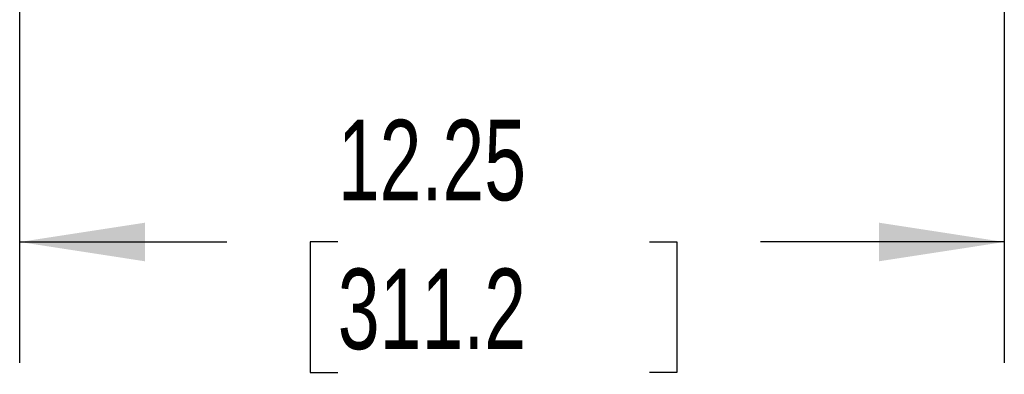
# Model space of a CAD drawing. Header units: inches. Extents: x 3 to 129, y 3 to 99.
# Tile 10 of 32: x 63.9 to 76.15, y 45.16 to 49.56. Entities that reach past the tile are written whole.
import ezdxf

# ---------------------------------------------------------------- set-up
doc = ezdxf.new("R2010")
doc.units = ezdxf.units.IN
doc.header["$LTSCALE"] = 12
doc.header["$MEASUREMENT"] = 0
doc.layers.add('DIMENSIONS', color=140, linetype='Continuous', lineweight=25)
doc.styles.add('SLDTEXTSTYLE0', font='TXT', dxfattribs={"width": 0.7})
doc.dimstyles.new('SLDDIMSTYLE1', dxfattribs={"dimtxt": 1.019531, "dimasz": 1.56, "dimexe": 0, "dimexo": 0.0625, "dimgap": 0.254883, "dimtad": 0, "dimtih": 1, "dimtoh": 1, "dimrnd": 1e-09, "dimzin": 12, "dimdsep": 46, "dimtxsty": 'SLDTEXTSTYLE0', "dimsah": 1, "dimcen": 0.09, "dimadec": 0, "dimazin": 3, "dimtfac": 1, "dimtofl": 0, "dimtmove": 0, "dimatfit": 3, "dimfxl": 0, "dimfrac": 2, "dimtolj": 1, "dimtzin": 12, "dimarcsym": 0})

# ---------------------------------------------------------------- blocks, each defined once
blk = doc.blocks.new('_D_5')
at = {"layer": 'DIMENSIONS'}
for p, q in [((63.896, 57.313), (63.896, 52.526)), ((76.146, 57.313), (76.146, 52.526)), ((63.896, 51.806), (63.896, 45.301)), ((76.146, 51.806), (76.146, 45.301)), ((63.896, 46.801), (66.472, 46.801)), ((67.854, 46.801), (67.512, 46.801)), ((67.512, 46.801), (67.512, 45.181)), ((71.732, 46.801), (72.074, 46.801)), ((72.074, 46.801), (72.074, 45.181)), ((76.146, 46.801), (73.113, 46.801)), ((67.512, 45.181), (67.854, 45.181)), ((72.074, 45.181), (71.732, 45.181))]:
    blk.add_line(p, q, dxfattribs=at)
for points in [[(63.896, 46.801), (65.456, 46.561), (65.456, 47.041)], [(76.146, 46.801), (74.586, 47.041), (74.586, 46.561)]]:
    blk.add_solid(points, dxfattribs=at)
at = {"layer": 'DIMENSIONS', "char_height": 1, "attachment_point": 1, "style": 'SLDTEXTSTYLE0'}
for s, insert in [('12.25', (67.854, 48.319)), ('311.2', (67.854, 46.47))]:
    blk.add_mtext(s, dxfattribs=dict(at, insert=insert))

msp = doc.modelspace()

# ---------------------------------------------------------------- dimensions: what is measured, and where the dimension line sits
at = {"layer": 'DIMENSIONS'}
dim = msp.add_linear_dim(base=(76.146, 46.801), p1=(63.896, 57.913), p2=(76.146, 57.913), dimstyle='SLDDIMSTYLE1', dxfattribs=at)
dim.commit()
dim.dimension.update_dxf_attribs({"geometry": '_D_5', "text_midpoint": (69.793, 46.801), "dimtype": 160})

doc.saveas('drawing.dxf')
